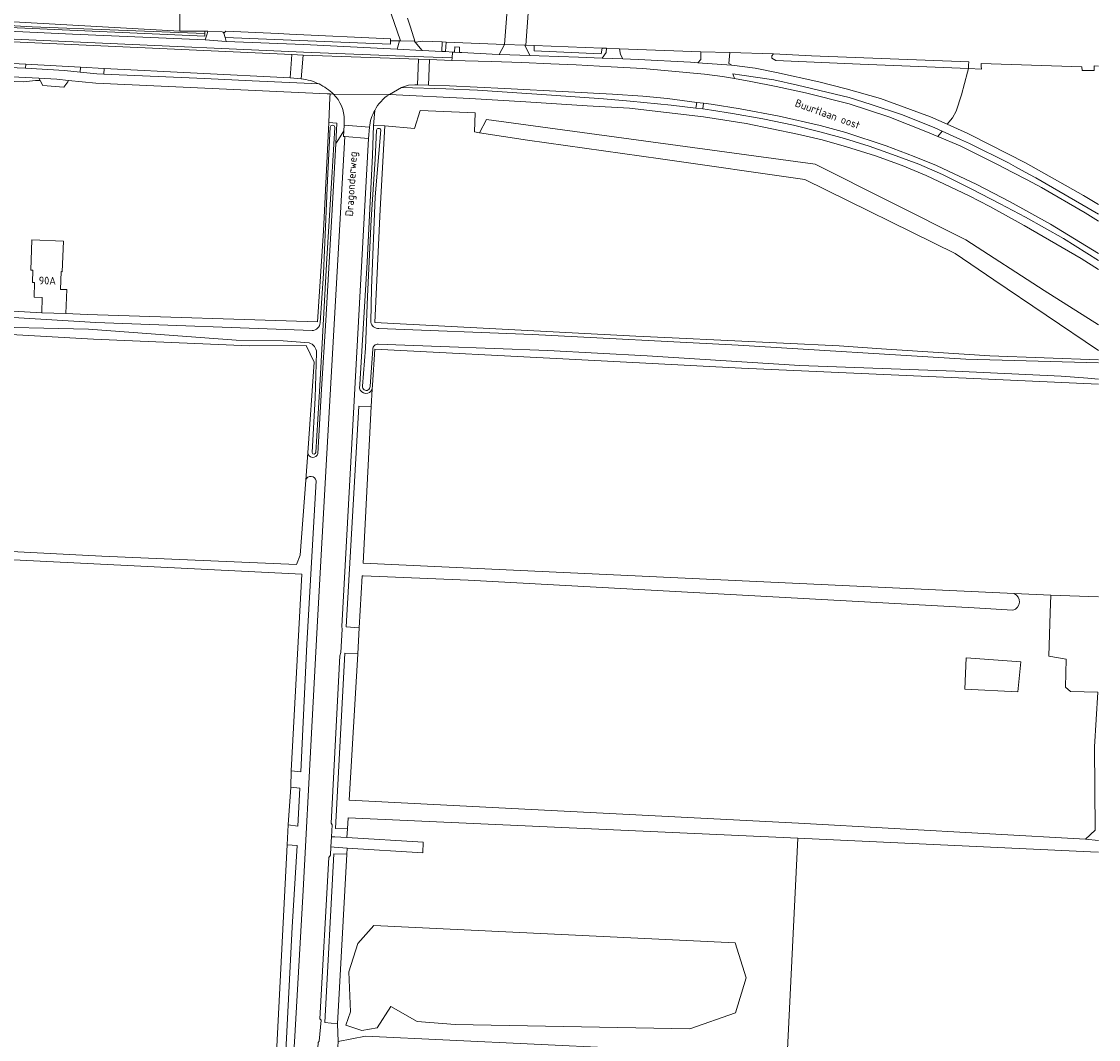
# Model space of a CAD drawing. Extents: x 168026 to 168874, y 448609 to 449769.
# Tile 38 of 39: x 168624 to 168874, y 449349 to 449585. Entities that reach past the tile are written whole.
import ezdxf
from ezdxf.enums import TextEntityAlignment as Align

# ---------------------------------------------------------------- set-up
doc = ezdxf.new("R2010")
doc.units = 0
for name, color, linetype, lineweight in [('B-WE-GR-BOUWLAND-GV', 252, 'Continuous', 5), ('B-WE-GR-GRAS-GV', 252, 'Continuous', 5), ('B-WE-OG-TERREIN_CULTUURSCHEIDING-GV', 252, 'Continuous', 5), ('B-WE-OG-TERREIN_ERF-GV', 252, 'Continuous', 5), ('B-WE-OG-TOPOGRAFIE-T18', 7, 'Continuous', 5), ('B-WE-OG-WATER_SLOOT-GV', 252, 'Continuous', 5), ('B-WE-OG-WEG-GV', 252, 'Continuous', 5), ('B-WE-VH-VERHARDING_ASFALT-GV', 252, 'Continuous', 5), ('B-WE-VH-VERHARDING_BETONSTRAATSTEEN-GV', 252, 'Continuous', 5), ('B-WE-VH-VERHARDING_GRASBETONSTEEN-GV', 252, 'Continuous', 5), ('B-WE-VH-VERHARDING_HALFVERHARDING-GV', 252, 'Continuous', 5), ('B-WE-VH-VERHARDING_HALFVERHARDING_GRIND-GV', 252, 'Continuous', 5), ('B-WE-VH-VERHARDING_TEGEL-GV', 252, 'Continuous', 5), ('vervallen-WE-GR-BOUWLAND-GV', 252, 'Continuous', 5), ('vervallen-WE-OG-TERREIN_CULTUURSCHEIDING-GV', 252, 'Continuous', 5), ('vervallen-WE-OG-TERREIN_ERF-GV', 252, 'Continuous', 5), ('vervallen-WE-OG-TOPOGRAFIE_BEBOUWING-GV', 1, 'Continuous', 18), ('vervallen-WE-OG-TOPOGRAFIE_BEBOUWING-T18', 7, 'Continuous', 5), ('vervallen-WE-OG-WATER_SLOOT-GV', 252, 'Continuous', 5), ('vervallen-WE-VH-VERHARDING_BETONSTRAATSTEEN-GV', 252, 'Continuous', 5), ('vervallen-WE-VH-VERHARDING_TEGEL-GV', 252, 'Continuous', 5)]:
    doc.layers.add(name, color=color, linetype=linetype, lineweight=lineweight)
doc.styles.add('NLCS-ISO-ANNOTATIEF-T18', font='NLCS-ISO.ttf', dxfattribs={"height": 1.8})

msp = doc.modelspace()

# ---------------------------------------------------------------- linework, layer by layer
at = {"layer": 'B-WE-GR-BOUWLAND-GV', "flags": 128}
for points in [[(168873.864, 449509.024), (168849.566, 449525.412), (168840.658, 449531.484), (168805.8, 449548.625), (168772.336, 449553.458), (168741.438, 449557.751), (168730.363, 449559.443), (168729.214, 449559.685), (168729.369, 449564.143), (168716.583, 449564.636), (168715.268, 449560.455), (168708.408, 449561.121), (168707.332, 449541.695), (168706.099, 449515.477), (168766.57, 449512.316)], [(168766.57, 449512.316), (168775.016, 449511.911), (168813.778, 449510.054), (168823.543, 449509.407), (168848.661, 449507.743), (168873.864, 449506.842)], [(168873.864, 449501.179), (168848.345, 449502.322), (168791.132, 449504.918), (168751.134, 449506.958), (168706.042, 449509.307), (168705.542, 449500.965), (168705.485, 449500.048)], [(168705.485, 449500.048), (168705.237, 449496.046), (168703.338, 449459.693), (168854.335, 449452.654), (168862.808, 449452.259), (168873.864, 449451.893)]]:
    msp.add_lwpolyline(points, dxfattribs=at)
at = {"layer": 'B-WE-GR-GRAS-GV', "flags": 128}
for points in [[(168654.091, 449615.767), (168615.631, 449617.049), (168570.497, 449618.648), (168550.576, 449619.786), (168550.643, 449620.95), (168535.68, 449621.89), (168533.455, 449620.765), (168514.256, 449615.087), (168497.493, 449613.027), (168490.64, 449612.43), (168490.572, 449611.648), (168489.474, 449598.217), (168489.042, 449592.765), (168516.067, 449591.254), (168660.832, 449583.033), (168660.852, 449607.668), (168653.601, 449608.549)], [(168843.199, 449437.708), (168855.899, 449436.782), (168855.14, 449429.843), (168842.869, 449430.448)]]:
    msp.add_lwpolyline(points, close=True, dxfattribs=at)
for points in [[(168854.034, 449448.755), (168845.051, 449449.35), (168727.708, 449455.7), (168703.367, 449456.758), (168703.166, 449456.767), (168702.453, 449444.662), (168702.122, 449438.69), (168700.126, 449404.699), (168804.296, 449399.379), (168870.848, 449395.64), (168873.097, 449397.756), (168872.965, 449417.071), (168873.737, 449429.764), (168867.408, 449429.903), (168866.216, 449430.94), (168866.35, 449437.444), (168862.339, 449438.09), (168862.673, 449448.183), (168862.808, 449452.259), (168854.335, 449452.654)], [(168873.864, 449392.64), (168871.993, 449392.735), (168804.131, 449395.932), (168801.708, 449345.332), (168703.945, 449349.962), (168697.595, 449348.772), (168697.446, 449346.266), (168694.288, 449293.077), (168742.706, 449290.828), (168779.096, 449288.934), (168826.579, 449286.462), (168833.724, 449286.144), (168840.658, 449285.835), (168848.227, 449285.498), (168854.87, 449285.202), (168863.503, 449284.818), (168873.864, 449284.357)]]:
    msp.add_lwpolyline(points, dxfattribs=at)
at = {"layer": 'B-WE-GR-GRAS-GV'}
msp.add_lwpolyline([(168854.335, 449452.654, -0.6881227), (168854.034, 449448.755)], format="xyb", dxfattribs=at)
at = {"layer": 'B-WE-OG-TERREIN_CULTUURSCHEIDING-GV', "flags": 128}
for points in [[(168408.846, 449593.073), (168351.051, 449595.616), (168319.636, 449597.367), (168317.494, 449597.486), (168317.369, 449596.213), (168323.134, 449595.787), (168336.37, 449595.18), (168347.72, 449594.64), (168459.453, 449590.192), (168518.01, 449587.767), (168540.61, 449586.806), (168635.975, 449582.38), (168666.729, 449581.018), (168667.182, 449582.447), (168667.372, 449583.047), (168666.638, 449583.037), (168666.63, 449582.479), (168666.622, 449581.894), (168584.82, 449585.502), (168510.341, 449588.777)], [(168709.723, 449580.849), (168709.729, 449580.033), (168671.354, 449581.592), (168671.602, 449580.624), (168689.625, 449579.957), (168711.295, 449578.907), (168711.811, 449580.791)], [(168715.433, 449580.528), (168717.044, 449578.599), (168721.605, 449578.355), (168721.723, 449580.549), (168717.242, 449580.738)], [(168734.887, 449577.627), (168736.153, 449579.995), (168722.592, 449580.515), (168722.501, 449578.307), (168724.067, 449578.223), (168724.53, 449578.198), (168724.592, 449579.435), (168725.715, 449579.363), (168725.679, 449578.136), (168726.219, 449578.107), (168733.247, 449577.685)], [(168758.564, 449577.826), (168743, 449578.483), (168743.049, 449579.733), (168741.059, 449579.809), (168740.896, 449579.815), (168742.042, 449577.402), (168744.206, 449577.338), (168753.275, 449576.997), (168758.826, 449576.803), (168759.713, 449578.118), (168759.785, 449579.098), (168758.808, 449579.135)], [(168781.681, 449578.267), (168762.811, 449578.983), (168763.015, 449577.636), (168763.594, 449576.636), (168767.172, 449576.51), (168779.296, 449575.862), (168780.973, 449575.734), (168781.638, 449576.48)], [(168843.5, 449573.58), (168843.72, 449574.418), (168818.627, 449575.365), (168799.049, 449576.288), (168798.152, 449576.811), (168798.152, 449577.342), (168798.484, 449577.796), (168788.394, 449578.082), (168788.189, 449575.573), (168788.858, 449575.132), (168794.299, 449574.483), (168799.209, 449573.506), (168809.037, 449571.335), (168815.387, 449569.69), (168823.347, 449567.416), (168834.908, 449563.209), (168838.791, 449561.46), (168840.055, 449562.988), (168840.842, 449564.509), (168842.143, 449568.279)], [(168837.658, 449559.871), (168835.775, 449560.719), (168828.192, 449563.696), (168821.167, 449566.057), (168816.03, 449567.639), (168804.092, 449570.539), (168798.611, 449571.734), (168791.174, 449572.877), (168789.057, 449573.172), (168789.451, 449572.079), (168793.252, 449571.416), (168799.124, 449570.2), (168805.911, 449568.782), (168816.027, 449566.173), (168825.22, 449563.223), (168834.26, 449559.614), (168836.625, 449558.619)], [(168780.713, 449566.545), (168773.927, 449567.411), (168768.222, 449567.97), (168761.209, 449568.433), (168750.992, 449568.974), (168736.241, 449569.772), (168723.362, 449570.386), (168718.497, 449570.534), (168715.954, 449570.612), (168715.386, 449570.629), (168713.85, 449570.505), (168712.241, 449569.977), (168722.572, 449569.718), (168729.851, 449569.345), (168747.01, 449568.245), (168759.12, 449567.352), (168765.295, 449566.804), (168774.792, 449565.893), (168780.542, 449565.204)]]:
    msp.add_lwpolyline(points, close=True, dxfattribs=at)
for points in [[(168689.03, 449572.025), (168686.46, 449572.238), (168643.285, 449574.432), (168643.211, 449573.061), (168666.605, 449572.069), (168677.614, 449571.507), (168693.139, 449570.807)], [(168696.481, 449568.481), (168695.705, 449568.516), (168695.665, 449567.647)], [(168873.864, 449527.821), (168869.86, 449530.372), (168856.636, 449538.013), (168848.679, 449542.374), (168843.904, 449544.844), (168833.91, 449549.584), (168828.351, 449551.896), (168822.164, 449554.123), (168815.449, 449556.23), (168809.829, 449557.817), (168804.055, 449559.206), (168792.157, 449561.642), (168782.261, 449563.173), (168765.144, 449565.17), (168755.278, 449565.722), (168741.125, 449566.701), (168728.075, 449567.468), (168709.446, 449568.391)], [(168702.535, 449500.258), (168702.586, 449501.14), (168704.263, 449529.464), (168705.54, 449554.301), (168705.79, 449561.214), (168706.056, 449564.694)], [(168706.056, 449564.694), (168705.79, 449561.214), (168708.408, 449561.121), (168715.268, 449560.455), (168716.583, 449564.636), (168729.369, 449564.143), (168729.214, 449559.685), (168730.363, 449559.443), (168731.985, 449562.582), (168808.146, 449552.179), (168843.131, 449534.681), (168861.253, 449522.943), (168873.864, 449514.963)], [(168697.622, 449557.945), (168698.87, 449559.927), (168698.948, 449561.231), (168699.002, 449562.412)], [(168680.37, 449295.346), (168680.337, 449294.802), (168682.676, 449294.781), (168682.422, 449290.268), (168680.077, 449290.4), (168680.072, 449289.098), (168681.159, 449289.096), (168681.958, 449289.298), (168682.593, 449289.594), (168683.185, 449290.219), (168683.832, 449291.308), (168684.717, 449300.302), (168686.274, 449329.565), (168687.512, 449349.961), (168689.437, 449383.736), (168691.405, 449420.246), (168692.805, 449446.292), (168694.977, 449485.125), (168699.096, 449558.599), (168698.791, 449558.622), (168698.87, 449559.927), (168697.622, 449557.945)], [(168704.81, 449560.782), (168704.604, 449558.184), (168698.392, 449445.032), (168698.47, 449444.387), (168698.167, 449438.942), (168697.981, 449438.161), (168695.963, 449399.398), (168696.167, 449398.964), (168696.032, 449396.247), (168696.812, 449396.201), (168699.617, 449396.037), (168699.736, 449398.058), (168696.967, 449398.184), (168699.098, 449438.819), (168702.122, 449438.69), (168702.453, 449444.662), (168699.456, 449444.917), (168702.34, 449496.122), (168705.237, 449496.046)], [(168705.237, 449496.046), (168705.485, 449500.048)], [(168697.446, 449346.266), (168697.595, 449348.772), (168697.438, 449352.823), (168694.518, 449353.153), (168696.56, 449392.289), (168699.558, 449392.186), (168699.641, 449393.62), (168696.657, 449393.814), (168695.914, 449393.862), (168695.823, 449391.992), (168695.41, 449391.418), (168693.33, 449353.996), (168693.598, 449353.738), (168693.189, 449348.865), (168692.94, 449348.532), (168688.347, 449269.511)]]:
    msp.add_lwpolyline(points, dxfattribs=at)
at = {"layer": 'B-WE-OG-TERREIN_CULTUURSCHEIDING-GV'}
for points in [[(168693.139, 449570.807, 0.0823121), (168689.03, 449572.025)], [(168699.002, 449562.412, 0.2018541), (168696.481, 449568.481)], [(168709.446, 449568.391, 0.1310775), (168706.056, 449564.694)], [(168706.056, 449564.694, 0.0935159), (168704.81, 449560.782)], [(168705.485, 449500.048, -0.7594322), (168702.535, 449500.258)]]:
    msp.add_lwpolyline(points, format="xyb", dxfattribs=at)
at = {"layer": 'B-WE-OG-TERREIN_ERF-GV', "flags": 128}
for points in [[(168743.383, 449610.553), (168743.641, 449612.72), (168727.285, 449614.062), (168727.216, 449612.647), (168727.017, 449608.582), (168719.826, 449608.935), (168719.5, 449602.281), (168722.476, 449602.135), (168722.732, 449607.36), (168726.947, 449607.154), (168726.748, 449603.105), (168731.398, 449602.877), (168731.75, 449600.676), (168737.211, 449594.162), (168736.153, 449579.995), (168740.896, 449579.815), (168741.059, 449579.809), (168742.541, 449600.087), (168737.567, 449600.487), (168738.409, 449610.953)], [(168717.258, 449395.002), (168717.174, 449392.484), (168699.641, 449393.62), (168699.558, 449392.186), (168697.438, 449352.823), (168697.595, 449348.772), (168703.945, 449349.962), (168801.708, 449345.332), (168804.131, 449395.932), (168699.888, 449400.649), (168699.736, 449398.058), (168699.617, 449396.037)], [(168717.174, 449392.484), (168717.258, 449395.002), (168699.617, 449396.037), (168696.812, 449396.201), (168696.032, 449396.247), (168695.914, 449393.862), (168696.657, 449393.814), (168699.641, 449393.62)], [(168705.825, 449375.623), (168789.64, 449371.647), (168792.197, 449363.505), (168789.734, 449355.364), (168779.127, 449351.672), (168724.672, 449352.713), (168715.864, 449353.376), (168709.803, 449356.879), (168706.583, 449351.956), (168703.079, 449351.293), (168699.385, 449352.524), (168700.427, 449355.648), (168700.048, 449364.925), (168702.131, 449371.457)]]:
    msp.add_lwpolyline(points, close=True, dxfattribs=at)
for points in [[(168660.852, 449607.668), (168660.832, 449583.033), (168666.638, 449583.037), (168667.372, 449583.047), (168670.693, 449582.869), (168670.931, 449582.856), (168671.088, 449582.561), (168671.552, 449583.088), (168683.661, 449582.514), (168686.267, 449582.39), (168709.72, 449581.278), (168709.723, 449580.849), (168711.811, 449580.791), (168712.041, 449580.787), (168709.874, 449587.044)], [(168742.541, 449600.087), (168741.059, 449579.809), (168743.049, 449579.733), (168758.808, 449579.135), (168759.785, 449579.098), (168762.811, 449578.983), (168781.681, 449578.267), (168788.394, 449578.082), (168798.484, 449577.796), (168807.295, 449577.373), (168843.816, 449575.915), (168843.768, 449575.167), (168843.72, 449574.418), (168846.767, 449574.25), (168846.699, 449574.912), (168846.632, 449575.573), (168870, 449574.801), (168870.052, 449573.949), (168872.834, 449573.91), (168872.849, 449575.016), (168873.864, 449574.971)], [(168713.673, 449586.104), (168714.352, 449583.952), (168715.433, 449580.528), (168717.242, 449580.738), (168721.723, 449580.549), (168722.592, 449580.515), (168736.153, 449579.995), (168737.211, 449594.162)], [(168709.874, 449587.044), (168712.041, 449580.787), (168715.27, 449580.724), (168715.433, 449580.528), (168714.352, 449583.952), (168713.673, 449586.104)], [(168695.665, 449567.647), (168695.705, 449568.516), (168694.996, 449568.548)]]:
    msp.add_lwpolyline(points, dxfattribs=at)
at = {"layer": 'B-WE-OG-WATER_SLOOT-GV', "flags": 128}
for points in [[(168535.493, 449589.326), (168626.608, 449584.078), (168666.63, 449582.479), (168666.638, 449583.037), (168660.832, 449583.033), (168516.067, 449591.254)], [(168584.82, 449585.502), (168666.622, 449581.894), (168666.63, 449582.479), (168626.608, 449584.078), (168535.493, 449589.326)], [(168873.864, 449506.842), (168848.661, 449507.743), (168823.543, 449509.407), (168813.778, 449510.054), (168775.016, 449511.911), (168766.57, 449512.316), (168706.099, 449515.477), (168707.332, 449541.695), (168708.408, 449561.121), (168705.79, 449561.214), (168705.54, 449554.301), (168704.263, 449529.464), (168702.586, 449501.14), (168702.535, 449500.258)], [(168873.864, 449514.963), (168861.253, 449522.943), (168843.131, 449534.681), (168808.146, 449552.179), (168731.985, 449562.582), (168730.363, 449559.443)], [(168703.217, 449500.725), (168703.922, 449509.568), (168704.385, 449521.546), (168705.253, 449539.357), (168706.136, 449553.341), (168706.476, 449560.095)], [(168706.476, 449560.095), (168706.136, 449553.341), (168705.253, 449539.357), (168704.385, 449521.546), (168703.922, 449509.568), (168703.217, 449500.725)], [(168707.493, 449560.136), (168706.145, 449544.608), (168705.335, 449523.433), (168705.125, 449515.598)], [(168705.125, 449515.598), (168705.335, 449523.433), (168706.145, 449544.608), (168707.493, 449560.136)], [(168730.363, 449559.443), (168741.438, 449557.751), (168772.336, 449553.458), (168805.8, 449548.625), (168840.658, 449531.484), (168849.566, 449525.412), (168873.864, 449509.024)], [(168707.011, 449514.121), (168742.642, 449512.727), (168790.303, 449510.236), (168843.138, 449506.954), (168873.864, 449506.128)], [(168873.864, 449506.128), (168843.138, 449506.954), (168790.303, 449510.236), (168742.642, 449512.727), (168707.011, 449514.121)], [(168705.622, 449509.369), (168704.972, 449500.628)], [(168704.972, 449500.628), (168705.622, 449509.369)], [(168705.485, 449500.048), (168705.542, 449500.965), (168706.042, 449509.307), (168751.134, 449506.958), (168791.132, 449504.918), (168848.345, 449502.322), (168873.864, 449501.179)], [(168706.82, 449510.476), (168721.285, 449509.949), (168746.163, 449508.981), (168769.227, 449507.776), (168804.649, 449505.556), (168840.644, 449504.225), (168865.221, 449503.031), (168871.4, 449502.58), (168873.864, 449502.339)], [(168873.864, 449502.339), (168871.4, 449502.58), (168865.221, 449503.031), (168840.644, 449504.225), (168804.649, 449505.556), (168769.227, 449507.776), (168746.163, 449508.981), (168721.285, 449509.949), (168706.82, 449510.476)], [(168854.335, 449452.654), (168703.338, 449459.693), (168705.237, 449496.046), (168702.34, 449496.122), (168699.456, 449444.917), (168702.453, 449444.662)], [(168702.453, 449444.662), (168703.166, 449456.767), (168703.367, 449456.758), (168727.708, 449455.7), (168845.051, 449449.35), (168854.034, 449448.755)], [(168873.864, 449395.395), (168870.848, 449395.64), (168804.296, 449399.379), (168700.126, 449404.699), (168702.122, 449438.69), (168699.098, 449438.819), (168696.967, 449398.184), (168699.736, 449398.058), (168699.888, 449400.649), (168804.131, 449395.932), (168871.993, 449392.735), (168873.864, 449392.64)]]:
    msp.add_lwpolyline(points, dxfattribs=at)
for points in [[(168709.723, 449580.849), (168709.72, 449581.278), (168686.267, 449582.39), (168683.661, 449582.514), (168671.552, 449583.088), (168671.088, 449582.561), (168671.354, 449581.592), (168709.729, 449580.033)], [(168743, 449578.483), (168758.564, 449577.826), (168758.808, 449579.135), (168743.049, 449579.733)], [(168843.72, 449574.418), (168843.768, 449575.167), (168843.816, 449575.915), (168807.295, 449577.373), (168798.484, 449577.796), (168798.152, 449577.342), (168798.152, 449576.811), (168799.049, 449576.288), (168818.627, 449575.365)], [(168696.56, 449392.289), (168694.518, 449353.153), (168697.438, 449352.823), (168699.558, 449392.186)], [(168705.825, 449375.623), (168702.131, 449371.457), (168700.048, 449364.925), (168700.427, 449355.648), (168699.385, 449352.524), (168703.079, 449351.293), (168706.583, 449351.956), (168709.803, 449356.879), (168715.864, 449353.376), (168724.672, 449352.713), (168779.127, 449351.672), (168789.734, 449355.364), (168792.197, 449363.505), (168789.64, 449371.647)]]:
    msp.add_lwpolyline(points, close=True, dxfattribs=at)
at = {"layer": 'B-WE-OG-WATER_SLOOT-GV'}
for points in [[(168706.476, 449560.095, -0.7642514), (168707.493, 449560.136)], [(168707.493, 449560.136, 0.7642514), (168706.476, 449560.095)], [(168705.125, 449515.598, 0.3805823), (168707.011, 449514.121)], [(168707.011, 449514.121, -0.3805823), (168705.125, 449515.598)], [(168706.82, 449510.476, 0.4170438), (168705.622, 449509.369)], [(168705.622, 449509.369, -0.4170438), (168706.82, 449510.476)], [(168702.535, 449500.258, 0.7594322), (168705.485, 449500.048)], [(168704.972, 449500.628, -1.0685492), (168703.217, 449500.725)], [(168703.217, 449500.725, 1.0685492), (168704.972, 449500.628)], [(168854.034, 449448.755, 0.6881227), (168854.335, 449452.654)]]:
    msp.add_lwpolyline(points, format="xyb", dxfattribs=at)
at = {"layer": 'B-WE-OG-WEG-GV', "flags": 128}
msp.add_lwpolyline([(168873.864, 449531.498), (168862.705, 449538.313), (168853.419, 449543.443), (168845.636, 449547.492), (168836.277, 449551.865), (168831.14, 449554.027), (168824.646, 449556.455), (168815.268, 449559.549), (168809.372, 449561.193), (168799.827, 449563.34), (168790.755, 449565.047), (168784.091, 449566.114), (168782.263, 449566.347), (168782.103, 449565.018), (168784.173, 449564.77), (168789.046, 449563.966), (168796.03, 449562.729), (168803.162, 449561.254), (168809.571, 449559.645), (168815.013, 449558.134), (168820.733, 449556.396), (168826.129, 449554.438), (168832.216, 449552.176), (168837.725, 449549.788), (168844.333, 449546.506), (168851.04, 449543.022), (168856.955, 449539.889), (168865.72, 449534.989), (168873.864, 449529.909)], dxfattribs=at)
at = {"layer": 'B-WE-VH-VERHARDING_ASFALT-GV', "flags": 128}
for points in [[(168304.693, 449588.628), (168319.623, 449587.885), (168338.36, 449587.087), (168363.649, 449586.056), (168378.491, 449585.586), (168408.059, 449584.358), (168408.2, 449584.352), (168420.939, 449583.836), (168455.796, 449582.149), (168466.367, 449581.724), (168480.364, 449581.268), (168501.334, 449580.137), (168520.229, 449579.387), (168548.695, 449578.321), (168573.14, 449577.274), (168589.167, 449576.584), (168609.24, 449576.132), (168617.359, 449575.759), (168625.189, 449575.401), (168637.865, 449574.703), (168643.285, 449574.432), (168686.46, 449572.238), (168686.81, 449577.633), (168540.408, 449584.312)], [(168689.464, 449577.51), (168689.03, 449572.025)], [(168696.481, 449568.481), (168709.446, 449568.391), (168712.241, 449569.977), (168713.85, 449570.505), (168715.386, 449570.629), (168715.954, 449570.612), (168716.224, 449576.533), (168689.464, 449577.51)], [(168799.124, 449570.2), (168793.252, 449571.416), (168789.451, 449572.079), (168786.711, 449572.556), (168782.545, 449573.101), (168768.186, 449574.41), (168760.868, 449574.772), (168752.75, 449575.262), (168746.88, 449575.509), (168740.158, 449575.82), (168733.149, 449576.05), (168723.944, 449576.266), (168718.786, 449576.46), (168718.497, 449570.534), (168723.362, 449570.386), (168736.241, 449569.772), (168750.992, 449568.974), (168761.209, 449568.433), (168768.222, 449567.97), (168773.927, 449567.411), (168780.713, 449566.545), (168782.263, 449566.347), (168784.091, 449566.114), (168790.755, 449565.047), (168799.827, 449563.34), (168809.372, 449561.193), (168815.268, 449559.549), (168824.646, 449556.455), (168831.14, 449554.027), (168836.277, 449551.865), (168845.636, 449547.492), (168853.419, 449543.443), (168862.705, 449538.313), (168873.864, 449531.498)], [(168767.172, 449576.51), (168763.594, 449576.636), (168758.826, 449576.803), (168753.275, 449576.997), (168744.206, 449577.338), (168742.042, 449577.402), (168737.344, 449577.541), (168734.887, 449577.627), (168733.247, 449577.685), (168726.219, 449578.107), (168725.679, 449578.136), (168724.53, 449578.198), (168724.067, 449578.223), (168723.987, 449576.902), (168723.944, 449576.266), (168733.149, 449576.05), (168740.158, 449575.82), (168746.88, 449575.509), (168752.75, 449575.262), (168760.868, 449574.772), (168768.186, 449574.41), (168782.545, 449573.101), (168786.711, 449572.556), (168789.451, 449572.079), (168789.057, 449573.172), (168791.174, 449572.877), (168798.611, 449571.734), (168804.092, 449570.539), (168816.03, 449567.639), (168821.167, 449566.057), (168828.192, 449563.696), (168835.775, 449560.719), (168837.658, 449559.871), (168841.877, 449557.969), (168843.952, 449557.033), (168853.011, 449552.483), (168854.655, 449551.591), (168857.742, 449549.917), (168859.313, 449549.065), (168873.864, 449540.625)], [(168873.864, 449542.842), (168870.39, 449544.965), (168856.966, 449552.553), (168844.335, 449558.906), (168843.257, 449559.448), (168842.706, 449559.696), (168838.791, 449561.46), (168834.908, 449563.209), (168823.347, 449567.416), (168815.387, 449569.69), (168809.037, 449571.335), (168799.209, 449573.506), (168794.299, 449574.483), (168788.858, 449575.132), (168788.805, 449575.138), (168780.973, 449575.734), (168779.296, 449575.862), (168767.172, 449576.51)], [(168709.446, 449568.391), (168696.481, 449568.481)], [(168765.295, 449566.804), (168759.12, 449567.352), (168747.01, 449568.245), (168729.851, 449569.345), (168722.572, 449569.718), (168712.241, 449569.977), (168709.446, 449568.391), (168728.075, 449567.468), (168741.125, 449566.701), (168755.278, 449565.722), (168765.144, 449565.17), (168782.261, 449563.173), (168792.157, 449561.642), (168804.055, 449559.206), (168809.829, 449557.817), (168815.449, 449556.23), (168822.164, 449554.123), (168828.351, 449551.896), (168833.91, 449549.584), (168843.904, 449544.844), (168848.679, 449542.374), (168856.636, 449538.013), (168869.86, 449530.372), (168873.864, 449527.821)], [(168873.864, 449538.997), (168870.799, 449540.923), (168860.655, 449546.806), (168857.303, 449548.555), (168853.819, 449550.372), (168850.571, 449552.066), (168841.768, 449556.457), (168836.625, 449558.619), (168834.26, 449559.614), (168825.22, 449563.223), (168816.027, 449566.173), (168805.911, 449568.782), (168799.124, 449570.2)], [(168873.864, 449529.909), (168865.72, 449534.989), (168856.955, 449539.889), (168851.04, 449543.022), (168844.333, 449546.506), (168837.725, 449549.788), (168832.216, 449552.176), (168826.129, 449554.438), (168820.733, 449556.396), (168815.013, 449558.134), (168809.571, 449559.645), (168803.162, 449561.254), (168796.03, 449562.729), (168789.046, 449563.966), (168784.173, 449564.77), (168782.103, 449565.018), (168780.542, 449565.204), (168774.792, 449565.893), (168765.295, 449566.804)], [(168699.002, 449562.412), (168698.948, 449561.231)], [(168698.948, 449561.231), (168704.81, 449560.782)], [(168693.189, 449348.865), (168693.598, 449353.738), (168693.33, 449353.996), (168695.41, 449391.418), (168695.823, 449391.992), (168695.914, 449393.862), (168696.032, 449396.247), (168696.167, 449398.964), (168695.963, 449399.398), (168697.981, 449438.161), (168698.167, 449438.942), (168698.47, 449444.387), (168698.392, 449445.032), (168704.604, 449558.184), (168699.096, 449558.599), (168694.977, 449485.125), (168692.805, 449446.292), (168691.405, 449420.246), (168689.437, 449383.736), (168687.512, 449349.961), (168686.274, 449329.565)]]:
    msp.add_lwpolyline(points, dxfattribs=at)
for points in [[(168762.811, 449578.983), (168759.785, 449579.098), (168759.713, 449578.118), (168758.826, 449576.803), (168763.594, 449576.636), (168763.015, 449577.636)], [(168689.03, 449572.025), (168689.464, 449577.51), (168686.81, 449577.633), (168686.46, 449572.238)], [(168718.786, 449576.46), (168716.224, 449576.533), (168715.954, 449570.612), (168718.497, 449570.534)], [(168704.604, 449558.184), (168704.81, 449560.782), (168698.948, 449561.231), (168698.87, 449559.927), (168698.791, 449558.622), (168699.096, 449558.599)]]:
    msp.add_lwpolyline(points, close=True, dxfattribs=at)
at = {"layer": 'B-WE-VH-VERHARDING_ASFALT-GV'}
for points in [[(168689.03, 449572.025, -0.0823121), (168693.139, 449570.807)], [(168693.139, 449570.807, -0.0783471), (168696.481, 449568.481)], [(168696.481, 449568.481, -0.2018541), (168699.002, 449562.412)], [(168706.056, 449564.694, -0.1310775), (168709.446, 449568.391)], [(168704.81, 449560.782, -0.0935159), (168706.056, 449564.694)]]:
    msp.add_lwpolyline(points, format="xyb", dxfattribs=at)
at = {"layer": 'B-WE-VH-VERHARDING_BETONSTRAATSTEEN-GV', "flags": 128}
for points in [[(168671.354, 449581.592), (168671.088, 449582.561), (168670.931, 449582.856), (168670.693, 449582.869), (168667.372, 449583.047), (168667.182, 449582.447), (168666.729, 449581.018), (168671.602, 449580.624)], [(168711.295, 449578.907), (168717.044, 449578.599), (168715.433, 449580.528), (168715.27, 449580.724), (168712.041, 449580.787), (168711.811, 449580.791)], [(168625.094, 449574.44), (168625.189, 449575.401), (168617.359, 449575.759), (168617.299, 449574.808)], [(168637.745, 449573.555), (168637.865, 449574.703), (168625.189, 449575.401), (168625.094, 449574.44), (168634.103, 449573.954)], [(168637.745, 449573.555), (168641.649, 449573.142), (168643.211, 449573.061), (168643.285, 449574.432), (168637.865, 449574.703)]]:
    msp.add_lwpolyline(points, close=True, dxfattribs=at)
at = {"layer": 'B-WE-VH-VERHARDING_GRASBETONSTEEN-GV', "flags": 128}
msp.add_lwpolyline([(168540.408, 449584.312), (168686.81, 449577.633), (168689.464, 449577.51), (168716.224, 449576.533), (168718.786, 449576.46), (168723.944, 449576.266), (168723.987, 449576.902), (168710.84, 449577.369), (168689.515, 449578.154), (168641.197, 449580.319), (168540.458, 449584.926)], dxfattribs=at)
at = {"layer": 'B-WE-VH-VERHARDING_HALFVERHARDING-GV', "flags": 128}
for points in [[(168722.501, 449578.307), (168722.592, 449580.515), (168721.723, 449580.549), (168721.605, 449578.355)], [(168724.53, 449578.198), (168725.679, 449578.136), (168725.715, 449579.363), (168724.592, 449579.435)], [(168781.681, 449578.267), (168781.638, 449576.48), (168780.973, 449575.734), (168788.805, 449575.138), (168788.858, 449575.132), (168788.189, 449575.573), (168788.394, 449578.082)]]:
    msp.add_lwpolyline(points, close=True, dxfattribs=at)
at = {"layer": 'B-WE-VH-VERHARDING_HALFVERHARDING_GRIND-GV', "flags": 128}
msp.add_lwpolyline([(168734.887, 449577.627), (168737.344, 449577.541), (168742.042, 449577.402), (168740.896, 449579.815), (168736.153, 449579.995)], close=True, dxfattribs=at)
at = {"layer": 'B-WE-VH-VERHARDING_TEGEL-GV', "flags": 128}
for points in [[(168540.458, 449584.926), (168641.197, 449580.319), (168689.515, 449578.154), (168710.84, 449577.369), (168723.987, 449576.902), (168724.067, 449578.223), (168722.501, 449578.307), (168721.605, 449578.355), (168717.044, 449578.599), (168711.295, 449578.907), (168689.625, 449579.957), (168671.602, 449580.624), (168666.729, 449581.018), (168635.975, 449582.38), (168540.61, 449586.806)], [(168693.139, 449570.807), (168677.614, 449571.507), (168666.605, 449572.069), (168643.211, 449573.061), (168641.649, 449573.142), (168637.745, 449573.555), (168634.103, 449573.954), (168625.094, 449574.44), (168617.299, 449574.808)], [(168694.996, 449568.548), (168695.705, 449568.516), (168696.481, 449568.481)]]:
    msp.add_lwpolyline(points, dxfattribs=at)
at = {"layer": 'B-WE-VH-VERHARDING_TEGEL-GV'}
msp.add_lwpolyline([(168696.481, 449568.481, 0.0783471), (168693.139, 449570.807)], format="xyb", dxfattribs=at)
at = {"layer": 'B-WE-VH-VERHARDING_TEGEL-GV', "flags": 128}
msp.add_lwpolyline([(168780.713, 449566.545), (168780.542, 449565.204), (168782.103, 449565.018), (168782.263, 449566.347)], close=True, dxfattribs=at)
at = {"layer": 'vervallen-WE-GR-BOUWLAND-GV', "flags": 128}
for points in [[(168690.047, 449478.939), (168690.508, 449485.306), (168692.027, 449506.278), (168690.157, 449510.142), (168677.008, 449510.048), (168640.818, 449511.664), (168594.296, 449514.284), (168558.249, 449517.514), (168530.589, 449517.942), (168431.531, 449523.389), (168391.337, 449526.639), (168371.531, 449527.111), (168300.866, 449529.434)], [(168381.57, 449473.632), (168392.448, 449473.457), (168482.381, 449469.648), (168516.912, 449467.831), (168642.783, 449461.335), (168687.914, 449459.41), (168688.786, 449461.529), (168690.047, 449478.939)], [(168683.337, 449347.607), (168685.775, 449394.392), (168686.019, 449398.992), (168686.603, 449407.758), (168686.686, 449411.495), (168689.179, 449457.113), (168493.038, 449466.868), (168490.927, 449441.31), (168489.38, 449422.447), (168488.034, 449422.583), (168487.716, 449418.217), (168488.965, 449417.375), (168488.56, 449412.41), (168585.301, 449408.197), (168584.714, 449406.017), (168565.854, 449407.108), (168509.448, 449409.362), (168505.728, 449409.503), (168304.72, 449418.39)]]:
    msp.add_lwpolyline(points, dxfattribs=at)
at = {"layer": 'vervallen-WE-OG-TERREIN_CULTUURSCHEIDING-GV', "flags": 128}
msp.add_lwpolyline([(168624.596, 449571.294), (168627.409, 449571.635), (168628.483, 449571.586), (168628.17, 449572.172), (168614.131, 449572.835), (168613.563, 449572.851), (168613.536, 449571.566), (168618.268, 449571.523)], close=True, dxfattribs=at)
for points in [[(168695.665, 449567.647), (168695.403, 449561.872), (168697.299, 449561.752), (168697.045, 449557.028), (168697.622, 449557.945)], [(168697.622, 449557.945), (168697.045, 449557.028), (168696.288, 449542.983), (168694.751, 449515.96), (168693.712, 449500), (168692.865, 449485.121)], [(168690.508, 449485.306), (168690.047, 449478.939)], [(168692.503, 449478.767), (168690.347, 449440.879), (168688.896, 449411.297), (168686.686, 449411.495), (168686.603, 449407.758), (168688.71, 449407.485), (168688.228, 449398.718), (168686.019, 449398.992), (168685.775, 449394.392), (168688.062, 449394.219), (168686.932, 449375.288), (168683.073, 449299.583), (168682.173, 449299.638), (168680.634, 449299.731), (168680.37, 449295.346)]]:
    msp.add_lwpolyline(points, dxfattribs=at)
at = {"layer": 'vervallen-WE-OG-TERREIN_CULTUURSCHEIDING-GV'}
for points in [[(168692.865, 449485.121, -0.8464286), (168690.508, 449485.306)], [(168690.047, 449478.939, -0.7687804), (168692.503, 449478.767)]]:
    msp.add_lwpolyline(points, format="xyb", dxfattribs=at)
at = {"layer": 'vervallen-WE-OG-TERREIN_ERF-GV', "flags": 128}
for points in [[(168635.085, 449571.607), (168634.864, 449571.294), (168633.99, 449570.055), (168629.1, 449570.433), (168628.483, 449571.586), (168627.409, 449571.635), (168624.596, 449571.294), (168618.268, 449571.523)], [(168694.996, 449568.548), (168666.639, 449569.826), (168641.424, 449570.997), (168635.085, 449571.607)], [(168592.712, 449519.853), (168628.872, 449517.701), (168628.969, 449521.323), (168627.076, 449521.34), (168627.145, 449524.74), (168626.732, 449524.74), (168626.815, 449527.621), (168626.31, 449527.611), (168626.513, 449534.659), (168633.879, 449534.391), (168633.613, 449527.28), (168633.336, 449527.291), (168633.168, 449523.122), (168634.675, 449523.122), (168634.401, 449517.55), (168639.406, 449517.382), (168692.806, 449515.639), (168694.164, 449536.734), (168695.403, 449561.872), (168695.665, 449567.647)]]:
    msp.add_lwpolyline(points, dxfattribs=at)
at = {"layer": 'vervallen-WE-OG-TOPOGRAFIE_BEBOUWING-GV', "flags": 128}
msp.add_lwpolyline([(168633.879, 449534.391), (168626.513, 449534.659), (168626.31, 449527.611), (168626.815, 449527.621), (168626.732, 449524.74), (168627.145, 449524.74), (168627.076, 449521.34), (168628.969, 449521.323), (168628.872, 449517.701), (168634.401, 449517.55), (168634.675, 449523.122), (168633.168, 449523.122), (168633.336, 449527.291), (168633.613, 449527.28)], close=True, dxfattribs=at)
at = {"layer": 'vervallen-WE-OG-WATER_SLOOT-GV', "flags": 128}
for points in [[(168692.865, 449485.121), (168693.712, 449500), (168694.751, 449515.96), (168696.288, 449542.983), (168697.045, 449557.028), (168697.299, 449561.752), (168695.403, 449561.872), (168694.164, 449536.734), (168692.806, 449515.639), (168639.406, 449517.382), (168634.401, 449517.55), (168628.872, 449517.701), (168592.712, 449519.853), (168588.085, 449520.11), (168546.892, 449522.398), (168499.209, 449525.027), (168464.458, 449526.83), (168432.931, 449528.423), (168399.658, 449529.947), (168391.547, 449530.199), (168366.892, 449530.962), (168340.662, 449531.091), (168309.197, 449532.313), (168300.923, 449532.793)], [(168696.805, 449560.745), (168696.104, 449549.084), (168694.905, 449529.032), (168693.327, 449500.804), (168692.427, 449485.372)], [(168692.427, 449485.372), (168693.327, 449500.804), (168694.905, 449529.032), (168696.104, 449549.084), (168696.805, 449560.745)], [(168693.407, 449515.431), (168694.17, 449526.864), (168695.093, 449548.487), (168695.684, 449560.799)], [(168695.684, 449560.799), (168695.093, 449548.487), (168694.17, 449526.864), (168693.407, 449515.431)], [(168291.248, 449530.21), (168291.198, 449529.752), (168293.033, 449529.691), (168294.097, 449532.628), (168297.247, 449532.421), (168298.694, 449531.936), (168336.57, 449530.426), (168378.139, 449529.93), (168423.175, 449527.804), (168464.106, 449525.729), (168489.866, 449524.292), (168526.088, 449522.622), (168567.299, 449519.908), (168604.268, 449517.767), (168641.361, 449515.511), (168691.537, 449513.618)], [(168691.537, 449513.618), (168641.361, 449515.511), (168604.268, 449517.767), (168567.299, 449519.908), (168526.088, 449522.622), (168489.866, 449524.292), (168464.106, 449525.729), (168423.175, 449527.804), (168378.139, 449529.93), (168336.57, 449530.426), (168298.694, 449531.936)], [(168297.612, 449529.541), (168300.866, 449529.434), (168371.531, 449527.111), (168391.337, 449526.639), (168431.531, 449523.389), (168530.589, 449517.942), (168558.249, 449517.514), (168594.296, 449514.284), (168640.818, 449511.664), (168677.008, 449510.048), (168690.157, 449510.142), (168692.027, 449506.278), (168690.508, 449485.306)], [(168690.837, 449510.778), (168684.849, 449511.26), (168673.945, 449511.365), (168639.684, 449513.95), (168612.019, 449514.57)], [(168612.019, 449514.57), (168639.684, 449513.95), (168673.945, 449511.365), (168684.849, 449511.26), (168690.837, 449510.778)], [(168691.514, 449485.311), (168692.254, 449498.039), (168692.591, 449508.546)], [(168692.591, 449508.546), (168692.254, 449498.039), (168691.514, 449485.311)], [(168379.168, 449471.438), (168392.642, 449470.197), (168490.089, 449465.791), (168493.038, 449466.868), (168689.179, 449457.113), (168686.686, 449411.495), (168688.896, 449411.297), (168690.347, 449440.879), (168692.503, 449478.767)], [(168690.047, 449478.939), (168688.786, 449461.529), (168687.914, 449459.41), (168642.783, 449461.335), (168516.912, 449467.831), (168482.381, 449469.648), (168392.448, 449473.457), (168381.57, 449473.632)]]:
    msp.add_lwpolyline(points, dxfattribs=at)
at = {"layer": 'vervallen-WE-OG-WATER_SLOOT-GV'}
for points in [[(168695.684, 449560.799, -0.795476), (168696.805, 449560.745)], [(168696.805, 449560.745, 0.795476), (168695.684, 449560.799)], [(168691.537, 449513.618, 0.3640899), (168693.407, 449515.431)], [(168693.407, 449515.431, -0.3640899), (168691.537, 449513.618)], [(168692.591, 449508.546, 0.3020458), (168690.837, 449510.778)], [(168690.837, 449510.778, -0.3020458), (168692.591, 449508.546)], [(168690.508, 449485.306, 0.8464286), (168692.865, 449485.121)], [(168692.427, 449485.372, -0.7718904), (168691.514, 449485.311)], [(168691.514, 449485.311, 0.7718904), (168692.427, 449485.372)], [(168692.503, 449478.767, 0.7687804), (168690.047, 449478.939)]]:
    msp.add_lwpolyline(points, format="xyb", dxfattribs=at)
at = {"layer": 'vervallen-WE-OG-WATER_SLOOT-GV', "flags": 128}
for points in [[(168686.019, 449398.992), (168688.228, 449398.718), (168688.71, 449407.485), (168686.603, 449407.758)], [(168680.634, 449299.731), (168682.173, 449299.638), (168683.073, 449299.583), (168686.932, 449375.288), (168688.062, 449394.219), (168685.775, 449394.392), (168683.337, 449347.607)]]:
    msp.add_lwpolyline(points, close=True, dxfattribs=at)
at = {"layer": 'vervallen-WE-VH-VERHARDING_BETONSTRAATSTEEN-GV', "flags": 128}
msp.add_lwpolyline([(168628.483, 449571.586), (168629.1, 449570.433), (168633.99, 449570.055), (168634.864, 449571.294), (168635.085, 449571.607), (168632.375, 449571.921), (168628.17, 449572.172)], close=True, dxfattribs=at)
at = {"layer": 'vervallen-WE-VH-VERHARDING_TEGEL-GV', "flags": 128}
msp.add_lwpolyline([(168377.582, 449582.436), (168392.338, 449581.871), (168408.731, 449581.165), (168414.381, 449580.924), (168416.067, 449580.85), (168419.342, 449580.657), (168539.788, 449575.688), (168595.996, 449573.113), (168599.728, 449572.972), (168610.959, 449572.927), (168611.19, 449572.92), (168613.563, 449572.851), (168614.131, 449572.835), (168628.17, 449572.172), (168632.375, 449571.921), (168635.085, 449571.607), (168641.424, 449570.997), (168666.639, 449569.826), (168694.996, 449568.548)], dxfattribs=at)

# ---------------------------------------------------------------- texts
at = {"layer": 'B-WE-OG-TOPOGRAFIE-T18', "style": 'NLCS-ISO-ANNOTATIEF-T18'}
for s, rotation, p in [('Buurtlaan oost', 340.1, (168811.068, 449563.843)), ('Dragonderweg', 86.4, (168700.861, 449547.616))]:
    msp.add_text(s, height=1.8, rotation=rotation, dxfattribs=at).set_placement(p, align=Align.MIDDLE)
at = {"layer": 'vervallen-WE-OG-TOPOGRAFIE_BEBOUWING-T18', "style": 'NLCS-ISO-ANNOTATIEF-T18'}
msp.add_text('90A', height=1.8, rotation=359.4, dxfattribs=at).set_placement((168630.139, 449525.202), align=Align.MIDDLE)

doc.saveas('drawing.dxf')
